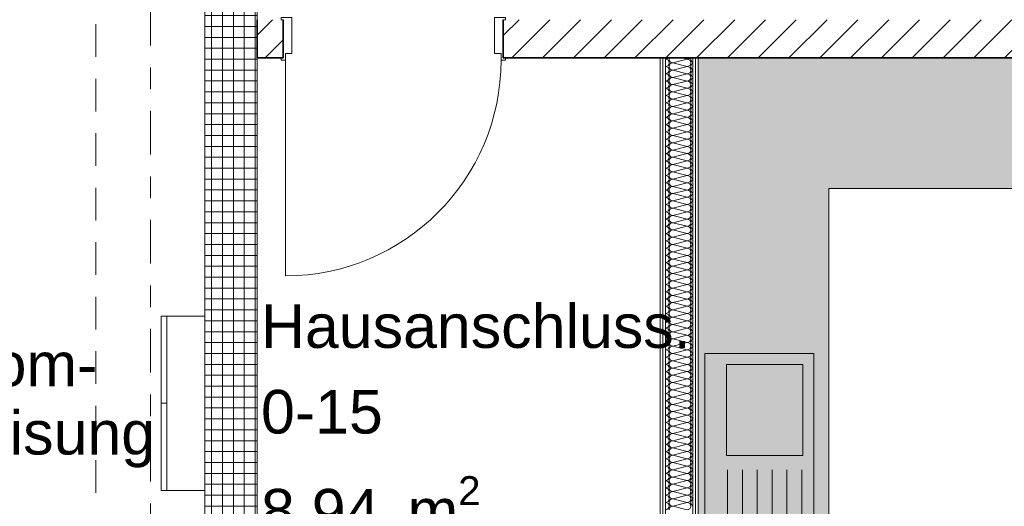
# Model space of a CAD drawing. Header units: metres. Extents: x -167 to 262, y -186 to 508.
# Tile 124 of 207: x 37.15 to 41.67, y 31.28 to 33.51. Entities that reach past the tile are written whole.
import ezdxf
from ezdxf.enums import TextEntityAlignment as Align

# ---------------------------------------------------------------- set-up
doc = ezdxf.new("R2010")
doc.units = ezdxf.units.M
doc.header["$MEASUREMENT"] = 0
doc.linetypes.add('Raster', pattern=[0.4, 0.2, -0.1, 0, -0.1])
doc.linetypes.add('Öffnungslinie Tür Fenster', pattern=[0.23, 0.15, -0.08])
for name, color, linetype in [('10 Wand außen', 7, 'Continuous'), ('10 Wand innen tragend', 7, 'Continuous'), ('20 Decke', 7, 'Continuous'), ('50 Küche', 7, 'Continuous'), ('50 Sanitäreinrichtung', 7, 'Continuous'), ('60 Auffüllung', 7, 'Continuous'), ('80 Raum', 7, 'Continuous'), ('90 Achsraster', 7, 'Continuous'), ('94 Genehmigungsplanung Bemaßung', 7, 'Continuous')]:
    doc.layers.add(name, color=color, linetype=linetype)
doc.styles.add('ERSTELLTER_STIL_1', font='arial.ttf')
doc.styles.add('ERSTELLTER_STIL_2', font='arial.ttf')
doc.dimstyles.new('ERSTELLTER_STIL__1', dxfattribs={"dimtxt": 0.25, "dimasz": 0.19, "dimexe": 0.18, "dimexo": 0.1, "dimgap": 0, "dimtad": 1, "dimtih": 1, "dimtoh": 1, "dimzin": 0, "dimdsep": 46, "dimtxsty": 'ERSTELLTER_STIL_1', "dimblk": 'ARROWHEAD_6', "dimblk1": 'ARROWHEAD_6', "dimblk2": 'ARROWHEAD_6', "dimcen": 0.09, "dimclrd": 7, "dimclre": 7, "dimclrt": 7, "dimazin": 0, "dimtfac": 1, "dimtdec": 4, "dimtmove": 0, "dimatfit": 3, "dimfxl": 1, "dimtolj": 1, "dimtzin": 0, "dimarcsym": 0})
pattern_1 = [(45, (27236.13209, 33357.27905), (-0.07071067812, 0.07071067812), [])]
pattern_2 = [(0, (27236.132094, 33357.27905), (0, 0.075), [0, -0.075])]

# ---------------------------------------------------------------- blocks, each defined once
blk = doc.blocks.new('Hausanschluss._0-15_4_1', base_point=(39.2708, 29.7181))
at = {"layer": '80 Raum', "color": 7, "lineweight": 18, "insert": (38.259, 31.4162), "char_height": 0.2, "attachment_point": 1, "style": 'ERSTELLTER_STIL_1'}
blk.add_mtext('\\A1;{\\pql;\\pt0,0.2;\\fArial|b0|i0|c0|p0;\\W1.000000;8,94\\fArial|b0|i0|c0|p0;\\W1.000000;\\A1{\\H.66x;\\S^  ;}\\fArial|b0|i0|c0|p0;\\W1.000000; m\\fArial|b0|i0|c0|p0;\\W1.000000;\\A1{\\H.66x;\\S2^  ;}}', dxfattribs=at)
at = {"layer": '80 Raum', "color": 7, "lineweight": 18, "style": 'ERSTELLTER_STIL_1'}
for tag, p in [('DUMMY_850', (40.1952, 32.2505)), ('ROOM_NAME', (38.259, 32.2047)), ('DUMMY_851', (38.808, 31.8576)), ('ROOM_NUMBER', (38.259, 31.8119)), ('DUMMY_852', (38.259, 31.4647))]:
    blk.add_attdef(tag, text='', height=0.2, dxfattribs=at).set_placement(p, align=Align.TOP_LEFT)
blk = doc.blocks.new('Zargentür 1-Fl 27_6')
at = {"layer": '10 Wand innen tragend', "color": 7, "linetype": 'Continuous', "lineweight": 18}
for p, q in [((0.495, 0.01), (0.495, 1)), ((-0.495, 0.01), (-0.515, 0.01)), ((-0.515, 0.01), (-0.515, 0)), ((-0.495, -0.02), (-0.495, 0.01)), ((0.495, -0.02), (0.495, 0.01)), ((0.495, 0.01), (0.515, 0.01)), ((0.515, 0.01), (0.515, 0)), ((-0.515, 0), (-0.505, 0)), ((-0.505, 0), (-0.505, -0.175)), ((-0.465, -0.02), (-0.495, -0.02)), ((-0.465, -0.185), (-0.465, -0.02)), ((0.465, -0.185), (0.465, -0.02)), ((0.465, -0.02), (0.495, -0.02)), ((0.515, 0), (0.505, 0)), ((0.505, 0), (0.505, -0.175)), ((-0.505, -0.175), (-0.515, -0.175)), ((-0.515, -0.175), (-0.515, -0.185)), ((0.505, -0.175), (0.515, -0.175)), ((0.515, -0.175), (0.515, -0.185)), ((-0.515, -0.185), (-0.465, -0.185)), ((0.515, -0.185), (0.465, -0.185))]:
    blk.add_line(p, q, dxfattribs=at)
at = {"layer": '10 Wand innen tragend', "color": 7, "linetype": 'Continuous', "lineweight": 13}
for p, q in [((-0.505, 0), (-0.505, -0.175)), ((-0.505, 0), (-0.505, -0.175)), ((0.505, 0), (0.505, -0.175)), ((0.505, 0), (0.505, -0.175))]:
    blk.add_line(p, q, dxfattribs=at)
blk.add_arc((0.495, 0.01), 0.99, 90, 180, dxfattribs=at)
blk = doc.blocks.new('*X137', base_point=(27236.1321, 33357.279))
at = {"layer": '10 Wand außen', "color": 8, "linetype": 'Continuous', "lineweight": 18}
for p, q in [((40.1488, 33.3124), (40.2154, 33.329)), ((40.1909, 33.3352), (40.2154, 33.329)), ((40.1488, 33.3124), (40.2154, 33.2957)), ((40.1488, 33.279), (40.2154, 33.2957)), ((40.1488, 33.279), (40.2154, 33.2624)), ((40.1488, 33.2457), (40.2154, 33.2624)), ((40.1488, 33.2457), (40.2154, 33.229)), ((40.1488, 33.2124), (40.2154, 33.229)), ((40.1488, 33.2124), (40.2154, 33.1957)), ((40.1488, 33.179), (40.2154, 33.1957)), ((40.1488, 33.179), (40.2154, 33.1624)), ((40.1488, 33.1457), (40.2154, 33.1624)), ((40.1488, 33.1457), (40.2154, 33.129)), ((40.1488, 33.1124), (40.2154, 33.129)), ((40.1488, 33.1124), (40.2154, 33.0957)), ((40.1488, 33.079), (40.2154, 33.0957)), ((40.1488, 33.079), (40.2154, 33.0624)), ((40.1488, 33.0457), (40.2154, 33.0624)), ((40.1488, 33.0457), (40.2154, 33.029)), ((40.1488, 33.0124), (40.2154, 33.029)), ((40.1488, 33.0124), (40.2154, 32.9957)), ((40.1488, 32.979), (40.2154, 32.9957)), ((40.1488, 32.979), (40.2154, 32.9624)), ((40.1488, 32.9457), (40.2154, 32.9624)), ((40.1488, 32.9457), (40.2154, 32.929)), ((40.1488, 32.9124), (40.2154, 32.929)), ((40.1488, 32.9124), (40.2154, 32.8957)), ((40.1488, 32.879), (40.2154, 32.8957)), ((40.1488, 32.879), (40.2154, 32.8624)), ((40.1488, 32.8457), (40.2154, 32.8624)), ((40.1488, 32.8457), (40.2154, 32.829)), ((40.1488, 32.8124), (40.2154, 32.829)), ((40.1488, 32.8124), (40.2154, 32.7957)), ((40.1488, 32.779), (40.2154, 32.7957)), ((40.1488, 32.779), (40.2154, 32.7624)), ((40.1488, 32.7457), (40.2154, 32.7624)), ((40.1488, 32.7457), (40.2154, 32.729)), ((40.1488, 32.7124), (40.2154, 32.729)), ((40.1488, 32.7124), (40.2154, 32.6957)), ((40.1488, 32.679), (40.2154, 32.6957)), ((40.1488, 32.679), (40.2154, 32.6624)), ((40.1488, 32.6457), (40.2154, 32.6624)), ((40.1488, 32.6457), (40.2154, 32.629)), ((40.1488, 32.6124), (40.2154, 32.629)), ((40.1488, 32.6124), (40.2154, 32.5957)), ((40.1488, 32.579), (40.2154, 32.5957)), ((40.1488, 32.579), (40.2154, 32.5624)), ((40.1488, 32.5457), (40.2154, 32.5624)), ((40.1488, 32.5457), (40.2154, 32.529)), ((40.1488, 32.5124), (40.2154, 32.529)), ((40.1488, 32.5124), (40.2154, 32.4957)), ((40.1488, 32.479), (40.2154, 32.4957)), ((40.1488, 32.479), (40.2154, 32.4624)), ((40.1488, 32.4457), (40.2154, 32.4624)), ((40.1488, 32.4457), (40.2154, 32.429)), ((40.1488, 32.4124), (40.2154, 32.429)), ((40.1488, 32.4124), (40.2154, 32.3957)), ((40.1488, 32.379), (40.2154, 32.3957)), ((40.1488, 32.379), (40.2154, 32.3624)), ((40.1488, 32.3457), (40.2154, 32.3624)), ((40.1488, 32.3457), (40.2154, 32.329)), ((40.1488, 32.3124), (40.2154, 32.329)), ((40.1488, 32.3124), (40.2154, 32.2957)), ((40.1488, 32.279), (40.2154, 32.2957)), ((40.1488, 32.279), (40.2154, 32.2624)), ((40.1488, 32.2457), (40.2154, 32.2624)), ((40.1488, 32.2457), (40.2154, 32.229)), ((40.1488, 32.2124), (40.2154, 32.229)), ((40.1488, 32.2124), (40.2154, 32.1957)), ((40.1488, 32.179), (40.2154, 32.1957)), ((40.1488, 32.179), (40.2154, 32.1624)), ((40.1488, 32.1457), (40.2154, 32.1624)), ((40.1488, 32.1457), (40.2154, 32.129)), ((40.1488, 32.1124), (40.2154, 32.129)), ((40.1488, 32.1124), (40.2154, 32.0957)), ((40.1488, 32.079), (40.2154, 32.0957)), ((40.1488, 32.079), (40.2154, 32.0624)), ((40.1488, 32.0457), (40.2154, 32.0624)), ((40.1488, 32.0457), (40.2154, 32.029)), ((40.1488, 32.0124), (40.2154, 32.029)), ((40.1488, 32.0124), (40.2154, 31.9957)), ((40.1488, 31.979), (40.2154, 31.9957)), ((40.1488, 31.979), (40.2154, 31.9624)), ((40.1488, 31.9457), (40.2154, 31.9624)), ((40.1488, 31.9457), (40.2154, 31.929)), ((40.1488, 31.9124), (40.2154, 31.929)), ((40.1488, 31.9124), (40.2154, 31.8957)), ((40.1488, 31.879), (40.2154, 31.8957)), ((40.1488, 31.879), (40.2154, 31.8624)), ((40.1488, 31.8457), (40.2154, 31.8624)), ((40.1488, 31.8457), (40.2154, 31.829)), ((40.1488, 31.8124), (40.2154, 31.829)), ((40.1488, 31.8124), (40.2154, 31.7957)), ((40.1488, 31.779), (40.2154, 31.7957)), ((40.1488, 31.779), (40.2154, 31.7624)), ((40.1488, 31.7457), (40.2154, 31.7624)), ((40.1488, 31.7457), (40.2154, 31.729)), ((40.1488, 31.7124), (40.2154, 31.729)), ((40.1488, 31.7124), (40.2154, 31.6957)), ((40.1488, 31.679), (40.2154, 31.6957)), ((40.1488, 31.679), (40.2154, 31.6624)), ((40.1488, 31.6457), (40.2154, 31.6624)), ((40.1488, 31.6457), (40.2154, 31.629)), ((40.1488, 31.6124), (40.2154, 31.629)), ((40.1488, 31.6124), (40.2154, 31.5957)), ((40.1488, 31.579), (40.2154, 31.5957)), ((40.1488, 31.579), (40.2154, 31.5624)), ((40.1488, 31.5457), (40.2154, 31.5624)), ((40.1488, 31.5457), (40.2154, 31.529)), ((40.1488, 31.5124), (40.2154, 31.529)), ((40.1488, 31.5124), (40.2154, 31.4957)), ((40.1488, 31.479), (40.2154, 31.4957)), ((40.1488, 31.479), (40.2154, 31.4624)), ((40.1488, 31.4457), (40.2154, 31.4624)), ((40.1488, 31.4457), (40.2154, 31.429)), ((40.1488, 31.4124), (40.2154, 31.429)), ((40.1488, 31.4124), (40.2154, 31.3957)), ((40.1488, 31.379), (40.2154, 31.3957)), ((40.1488, 31.379), (40.2154, 31.3624)), ((40.1488, 31.3457), (40.2154, 31.3624)), ((40.1488, 31.3457), (40.2154, 31.329)), ((40.1488, 31.3124), (40.2154, 31.329)), ((40.1488, 31.3124), (40.2154, 31.2957)), ((40.1488, 31.279), (40.2154, 31.2957)), ((40.1488, 31.279), (40.2154, 31.2624))]:
    blk.add_line(p, q, dxfattribs=at)
for centre, start, end in [((40.1154, 33.3457), 272.2679, 320.8098), ((40.1154, 33.3124), 0, 87.7321), ((40.1488, 33.329), 158.4014, 180), ((40.1488, 33.329), 180, 270), ((40.2154, 33.3457), 270, 320.8098), ((40.2154, 33.3124), 0, 90), ((40.2488, 33.329), 158.4014, 180), ((40.2488, 33.329), 180, 242.5853), ((40.1154, 33.3124), 272.2679, 0), ((40.1154, 33.279), 0, 87.7321), ((40.1154, 33.279), 272.2679, 0), ((40.1488, 33.2957), 90, 180), ((40.1488, 33.2957), 180, 270), ((40.1488, 33.2624), 90, 180), ((40.2154, 33.3124), 270, 0), ((40.2154, 33.279), 0, 90), ((40.2154, 33.279), 270, 0), ((40.2488, 33.2957), 117.4147, 180), ((40.2488, 33.2957), 180, 242.5853), ((40.2488, 33.2624), 117.4147, 180), ((40.1154, 33.2457), 0, 87.7321), ((40.1154, 33.2457), 272.2679, 0), ((40.1154, 33.2124), 0, 87.7321), ((40.1488, 33.2624), 180, 270), ((40.1488, 33.229), 90, 180), ((40.1488, 33.229), 180, 270), ((40.2154, 33.2457), 0, 90), ((40.2154, 33.2457), 270, 0), ((40.2154, 33.2124), 0, 90), ((40.2488, 33.2624), 180, 242.5853), ((40.2488, 33.229), 117.4147, 180), ((40.2488, 33.229), 180, 242.5853), ((40.1154, 33.2124), 272.2679, 0), ((40.1154, 33.179), 0, 87.7321), ((40.1154, 33.179), 272.2679, 0), ((40.1488, 33.1957), 90, 180), ((40.1488, 33.1957), 180, 270), ((40.1488, 33.1624), 90, 180), ((40.2154, 33.2124), 270, 0), ((40.2154, 33.179), 0, 90), ((40.2154, 33.179), 270, 0), ((40.2488, 33.1957), 117.4147, 180), ((40.2488, 33.1957), 180, 242.5853), ((40.1154, 33.1457), 0, 87.7321), ((40.1154, 33.1457), 272.2679, 0), ((40.1488, 33.1624), 180, 270), ((40.1488, 33.129), 90, 180), ((40.2154, 33.1457), 0, 90), ((40.2154, 33.1457), 270, 0), ((40.2488, 33.1624), 117.4147, 180), ((40.2488, 33.1624), 180, 242.5853), ((40.2488, 33.129), 117.4147, 180), ((40.1154, 33.1124), 0, 87.7321), ((40.1154, 33.1124), 272.2679, 0), ((40.1154, 33.079), 0, 87.7321), ((40.1488, 33.129), 180, 270), ((40.1488, 33.0957), 90, 180), ((40.1488, 33.0957), 180, 270), ((40.2154, 33.1124), 0, 90), ((40.2154, 33.1124), 270, 0), ((40.2154, 33.079), 0, 90), ((40.2488, 33.129), 180, 242.5853), ((40.2488, 33.0957), 117.4147, 180), ((40.2488, 33.0957), 180, 242.5853), ((40.1154, 33.079), 272.2679, 0), ((40.1154, 33.0457), 0, 87.7321), ((40.1154, 33.0457), 272.2679, 0), ((40.1488, 33.0624), 90, 180), ((40.1488, 33.0624), 180, 270), ((40.1488, 33.029), 90, 180), ((40.2154, 33.079), 270, 0), ((40.2154, 33.0457), 0, 90), ((40.2154, 33.0457), 270, 0), ((40.2488, 33.0624), 117.4147, 180), ((40.2488, 33.0624), 180, 242.5853), ((40.2488, 33.029), 117.4147, 180), ((40.1154, 33.0124), 0, 87.7321), ((40.1154, 33.0124), 272.2679, 0), ((40.1488, 33.029), 180, 270), ((40.1488, 32.9957), 90, 180), ((40.2154, 33.0124), 0, 90), ((40.2154, 33.0124), 270, 0), ((40.2488, 33.029), 180, 242.5853), ((40.2488, 32.9957), 117.4147, 180), ((40.1154, 32.979), 0, 87.7321), ((40.1154, 32.979), 272.2679, 0), ((40.1154, 32.9457), 0, 87.7321), ((40.1488, 32.9957), 180, 270), ((40.1488, 32.9624), 90, 180), ((40.1488, 32.9624), 180, 270), ((40.2154, 32.979), 0, 90), ((40.2154, 32.979), 270, 0), ((40.2154, 32.9457), 0, 90), ((40.2488, 32.9957), 180, 242.5853), ((40.2488, 32.9624), 117.4147, 180), ((40.2488, 32.9624), 180, 242.5853), ((40.1154, 32.9457), 272.2679, 0), ((40.1154, 32.9124), 0, 87.7321), ((40.1154, 32.9124), 272.2679, 0), ((40.1488, 32.929), 90, 180), ((40.1488, 32.929), 180, 270), ((40.1488, 32.8957), 90, 180), ((40.2154, 32.9457), 270, 0), ((40.2154, 32.9124), 0, 90), ((40.2154, 32.9124), 270, 0), ((40.2488, 32.929), 117.4147, 180), ((40.2488, 32.929), 180, 242.5853), ((40.2488, 32.8957), 117.4147, 180), ((40.1154, 32.879), 0, 87.7321), ((40.1154, 32.879), 272.2679, 0), ((40.1154, 32.8457), 0, 87.7321), ((40.1488, 32.8957), 180, 270), ((40.1488, 32.8624), 90, 180), ((40.1488, 32.8624), 180, 270), ((40.2154, 32.879), 0, 90), ((40.2154, 32.879), 270, 0), ((40.2154, 32.8457), 0, 90), ((40.2488, 32.8957), 180, 242.5853), ((40.2488, 32.8624), 117.4147, 180), ((40.2488, 32.8624), 180, 242.5853), ((40.1154, 32.8457), 272.2679, 0), ((40.1154, 32.8124), 0, 87.7321), ((40.1488, 32.829), 90, 180), ((40.1488, 32.829), 180, 270), ((40.2154, 32.8457), 270, 0), ((40.2154, 32.8124), 0, 90), ((40.2488, 32.829), 117.4147, 180), ((40.2488, 32.829), 180, 242.5853), ((40.1154, 32.8124), 272.2679, 0), ((40.1154, 32.779), 0, 87.7321), ((40.1154, 32.779), 272.2679, 0), ((40.1488, 32.7957), 90, 180), ((40.1488, 32.7957), 180, 270), ((40.1488, 32.7624), 90, 180), ((40.2154, 32.8124), 270, 0), ((40.2154, 32.779), 0, 90), ((40.2154, 32.779), 270, 0), ((40.2488, 32.7957), 117.4147, 180), ((40.2488, 32.7957), 180, 242.5853), ((40.2488, 32.7624), 117.4147, 180), ((40.1154, 32.7457), 0, 87.7321), ((40.1154, 32.7457), 272.2679, 0), ((40.1154, 32.7124), 0, 87.7321), ((40.1488, 32.7624), 180, 270), ((40.1488, 32.729), 90, 180), ((40.1488, 32.729), 180, 270), ((40.2154, 32.7457), 0, 90), ((40.2154, 32.7457), 270, 0), ((40.2154, 32.7124), 0, 90), ((40.2488, 32.7624), 180, 242.5853), ((40.2488, 32.729), 117.4147, 180), ((40.2488, 32.729), 180, 242.5853), ((40.1154, 32.7124), 272.2679, 0), ((40.1154, 32.679), 0, 87.7321), ((40.1488, 32.6957), 90, 180), ((40.1488, 32.6957), 180, 270), ((40.2154, 32.7124), 270, 0), ((40.2154, 32.679), 0, 90), ((40.2488, 32.6957), 117.4147, 180), ((40.2488, 32.6957), 180, 242.5853), ((40.1154, 32.679), 272.2679, 0), ((40.1154, 32.6457), 0, 87.7321), ((40.1154, 32.6457), 272.2679, 0), ((40.1488, 32.6624), 90, 180), ((40.1488, 32.6624), 180, 270), ((40.1488, 32.629), 90, 180), ((40.2154, 32.679), 270, 0), ((40.2154, 32.6457), 0, 90), ((40.2154, 32.6457), 270, 0), ((40.2488, 32.6624), 117.4147, 180), ((40.2488, 32.6624), 180, 242.5853), ((40.2488, 32.629), 117.4147, 180), ((40.1154, 32.6124), 0, 87.7321), ((40.1154, 32.6124), 272.2679, 0), ((40.1154, 32.579), 0, 87.7321), ((40.1488, 32.629), 180, 270), ((40.1488, 32.5957), 90, 180), ((40.1488, 32.5957), 180, 270), ((40.2154, 32.6124), 0, 90), ((40.2154, 32.6124), 270, 0), ((40.2154, 32.579), 0, 90), ((40.2488, 32.629), 180, 242.5853), ((40.2488, 32.5957), 117.4147, 180), ((40.2488, 32.5957), 180, 242.5853), ((40.1154, 32.579), 272.2679, 0), ((40.1154, 32.5457), 0, 87.7321), ((40.1154, 32.5457), 272.2679, 0), ((40.1488, 32.5624), 90, 180), ((40.1488, 32.5624), 180, 270), ((40.1488, 32.529), 90, 180), ((40.2154, 32.579), 270, 0), ((40.2154, 32.5457), 0, 90), ((40.2154, 32.5457), 270, 0), ((40.2488, 32.5624), 117.4147, 180), ((40.2488, 32.5624), 180, 242.5853), ((40.1154, 32.5124), 0, 87.7321), ((40.1154, 32.5124), 272.2679, 0), ((40.1488, 32.529), 180, 270), ((40.1488, 32.4957), 90, 180), ((40.2154, 32.5124), 0, 90), ((40.2154, 32.5124), 270, 0), ((40.2488, 32.529), 117.4147, 180), ((40.2488, 32.529), 180, 242.5853), ((40.2488, 32.4957), 117.4147, 180), ((40.1154, 32.479), 0, 87.7321), ((40.1154, 32.479), 272.2679, 0), ((40.1154, 32.4457), 0, 87.7321), ((40.1488, 32.4957), 180, 270), ((40.1488, 32.4624), 90, 180), ((40.1488, 32.4624), 180, 270), ((40.2154, 32.479), 0, 90), ((40.2154, 32.479), 270, 0), ((40.2154, 32.4457), 0, 90), ((40.2488, 32.4957), 180, 242.5853), ((40.2488, 32.4624), 117.4147, 180), ((40.2488, 32.4624), 180, 242.5853), ((40.1154, 32.4457), 272.2679, 0), ((40.1154, 32.4124), 0, 87.7321), ((40.1154, 32.4124), 272.2679, 0), ((40.1488, 32.429), 90, 180), ((40.1488, 32.429), 180, 270), ((40.1488, 32.3957), 90, 180), ((40.2154, 32.4457), 270, 0), ((40.2154, 32.4124), 0, 90), ((40.2154, 32.4124), 270, 0), ((40.2488, 32.429), 117.4147, 180), ((40.2488, 32.429), 180, 242.5853), ((40.2488, 32.3957), 117.4147, 180), ((40.1154, 32.379), 0, 87.7321), ((40.1154, 32.379), 272.2679, 0), ((40.1488, 32.3957), 180, 270), ((40.1488, 32.3624), 90, 180), ((40.2154, 32.379), 0, 90), ((40.2154, 32.379), 270, 0), ((40.2488, 32.3957), 180, 242.5853), ((40.2488, 32.3624), 117.4147, 180), ((40.1154, 32.3457), 0, 87.7321), ((40.1154, 32.3457), 272.2679, 0), ((40.1154, 32.3124), 0, 87.7321), ((40.1488, 32.3624), 180, 270), ((40.1488, 32.329), 90, 180), ((40.1488, 32.329), 180, 270), ((40.2154, 32.3457), 0, 90), ((40.2154, 32.3457), 270, 0), ((40.2154, 32.3124), 0, 90), ((40.2488, 32.3624), 180, 242.5853), ((40.2488, 32.329), 117.4147, 180), ((40.2488, 32.329), 180, 242.5853), ((40.1154, 32.3124), 272.2679, 0), ((40.1154, 32.279), 0, 87.7321), ((40.1154, 32.279), 272.2679, 0), ((40.1488, 32.2957), 90, 180), ((40.1488, 32.2957), 180, 270), ((40.1488, 32.2624), 90, 180), ((40.2154, 32.3124), 270, 0), ((40.2154, 32.279), 0, 90), ((40.2154, 32.279), 270, 0), ((40.2488, 32.2957), 117.4147, 180), ((40.2488, 32.2957), 180, 242.5853), ((40.2488, 32.2624), 117.4147, 180), ((40.1154, 32.2457), 0, 87.7321), ((40.1154, 32.2457), 272.2679, 0), ((40.1154, 32.2124), 0, 87.7321), ((40.1488, 32.2624), 180, 270), ((40.1488, 32.229), 90, 180), ((40.1488, 32.229), 180, 270), ((40.2154, 32.2457), 0, 90), ((40.2154, 32.2457), 270, 0), ((40.2154, 32.2124), 0, 90), ((40.2488, 32.2624), 180, 242.5853), ((40.2488, 32.229), 117.4147, 180), ((40.2488, 32.229), 180, 242.5853), ((40.1154, 32.2124), 272.2679, 0), ((40.1154, 32.179), 0, 87.7321), ((40.1488, 32.1957), 90, 180), ((40.1488, 32.1957), 180, 270), ((40.2154, 32.2124), 270, 0), ((40.2154, 32.179), 0, 90), ((40.2488, 32.1957), 117.4147, 180), ((40.2488, 32.1957), 180, 242.5853), ((40.1154, 32.179), 272.2679, 0), ((40.1154, 32.1457), 0, 87.7321), ((40.1154, 32.1457), 272.2679, 0), ((40.1488, 32.1624), 90, 180), ((40.1488, 32.1624), 180, 270), ((40.1488, 32.129), 90, 180), ((40.2154, 32.179), 270, 0), ((40.2154, 32.1457), 0, 90), ((40.2154, 32.1457), 270, 0), ((40.2488, 32.1624), 117.4147, 180), ((40.2488, 32.1624), 180, 242.5853), ((40.2488, 32.129), 117.4147, 180), ((40.1154, 32.1124), 0, 87.7321), ((40.1154, 32.1124), 272.2679, 0), ((40.1154, 32.079), 0, 87.7321), ((40.1488, 32.129), 180, 270), ((40.1488, 32.0957), 90, 180), ((40.1488, 32.0957), 180, 270), ((40.2154, 32.1124), 0, 90), ((40.2154, 32.1124), 270, 0), ((40.2154, 32.079), 0, 90), ((40.2488, 32.129), 180, 242.5853), ((40.2488, 32.0957), 117.4147, 180), ((40.2488, 32.0957), 180, 242.5853), ((40.1154, 32.079), 272.2679, 0), ((40.1154, 32.0457), 0, 87.7321), ((40.1488, 32.0624), 90, 180), ((40.1488, 32.0624), 180, 270), ((40.2154, 32.079), 270, 0), ((40.2154, 32.0457), 0, 90), ((40.2488, 32.0624), 117.4147, 180), ((40.2488, 32.0624), 180, 242.5853), ((40.1154, 32.0457), 272.2679, 0), ((40.1154, 32.0124), 0, 87.7321), ((40.1154, 32.0124), 272.2679, 0), ((40.1488, 32.029), 90, 180), ((40.1488, 32.029), 180, 270), ((40.1488, 31.9957), 90, 180), ((40.2154, 32.0457), 270, 0), ((40.2154, 32.0124), 0, 90), ((40.2154, 32.0124), 270, 0), ((40.2488, 32.029), 117.4147, 180), ((40.2488, 32.029), 180, 242.5853), ((40.2488, 31.9957), 117.4147, 180), ((40.1154, 31.979), 0, 87.7321), ((40.1154, 31.979), 272.2679, 0), ((40.1154, 31.9457), 0, 87.7321), ((40.1488, 31.9957), 180, 270), ((40.1488, 31.9624), 90, 180), ((40.1488, 31.9624), 180, 270), ((40.2154, 31.979), 0, 90), ((40.2154, 31.979), 270, 0), ((40.2154, 31.9457), 0, 90), ((40.2488, 31.9957), 180, 242.5853), ((40.2488, 31.9624), 117.4147, 180), ((40.2488, 31.9624), 180, 242.5853), ((40.1154, 31.9457), 272.2679, 0), ((40.1154, 31.9124), 0, 87.7321), ((40.1154, 31.9124), 272.2679, 0), ((40.1488, 31.929), 90, 180), ((40.1488, 31.929), 180, 270), ((40.1488, 31.8957), 90, 180), ((40.2154, 31.9457), 270, 0), ((40.2154, 31.9124), 0, 90), ((40.2154, 31.9124), 270, 0), ((40.2488, 31.929), 117.4147, 180), ((40.2488, 31.929), 180, 242.5853), ((40.1154, 31.879), 0, 87.7321), ((40.1154, 31.879), 272.2679, 0), ((40.1488, 31.8957), 180, 270), ((40.1488, 31.8624), 90, 180), ((40.2154, 31.879), 0, 90), ((40.2154, 31.879), 270, 0), ((40.2488, 31.8957), 117.4147, 180), ((40.2488, 31.8957), 180, 242.5853), ((40.2488, 31.8624), 117.4147, 180), ((40.1154, 31.8457), 0, 87.7321), ((40.1154, 31.8457), 272.2679, 0), ((40.1154, 31.8124), 0, 87.7321), ((40.1488, 31.8624), 180, 270), ((40.1488, 31.829), 90, 180), ((40.1488, 31.829), 180, 270), ((40.2154, 31.8457), 0, 90), ((40.2154, 31.8457), 270, 0), ((40.2154, 31.8124), 0, 90), ((40.2488, 31.8624), 180, 242.5853), ((40.2488, 31.829), 117.4147, 180), ((40.2488, 31.829), 180, 242.5853), ((40.1154, 31.8124), 272.2679, 0), ((40.1154, 31.779), 0, 87.7321), ((40.1154, 31.779), 272.2679, 0), ((40.1488, 31.7957), 90, 180), ((40.1488, 31.7957), 180, 270), ((40.1488, 31.7624), 90, 180), ((40.2154, 31.8124), 270, 0), ((40.2154, 31.779), 0, 90), ((40.2154, 31.779), 270, 0), ((40.2488, 31.7957), 117.4147, 180), ((40.2488, 31.7957), 180, 242.5853), ((40.2488, 31.7624), 117.4147, 180), ((40.1154, 31.7457), 0, 87.7321), ((40.1154, 31.7457), 272.2679, 0), ((40.1488, 31.7624), 180, 270), ((40.1488, 31.729), 90, 180), ((40.2154, 31.7457), 0, 90), ((40.2154, 31.7457), 270, 0), ((40.2488, 31.7624), 180, 242.5853), ((40.2488, 31.729), 117.4147, 180), ((40.1154, 31.7124), 0, 87.7321), ((40.1154, 31.7124), 272.2679, 0), ((40.1154, 31.679), 0, 87.7321), ((40.1488, 31.729), 180, 270), ((40.1488, 31.6957), 90, 180), ((40.1488, 31.6957), 180, 270), ((40.2154, 31.7124), 0, 90), ((40.2154, 31.7124), 270, 0), ((40.2154, 31.679), 0, 90), ((40.2488, 31.729), 180, 242.5853), ((40.2488, 31.6957), 117.4147, 180), ((40.2488, 31.6957), 180, 242.5853), ((40.1154, 31.679), 272.2679, 0), ((40.1154, 31.6457), 0, 87.7321), ((40.1154, 31.6457), 272.2679, 0), ((40.1488, 31.6624), 90, 180), ((40.1488, 31.6624), 180, 270), ((40.1488, 31.629), 90, 180), ((40.2154, 31.679), 270, 0), ((40.2154, 31.6457), 0, 90), ((40.2154, 31.6457), 270, 0), ((40.2488, 31.6624), 117.4147, 180), ((40.2488, 31.6624), 180, 242.5853), ((40.2488, 31.629), 117.4147, 180), ((40.1154, 31.6124), 0, 87.7321), ((40.1154, 31.6124), 272.2679, 0), ((40.1488, 31.629), 180, 270), ((40.1488, 31.5957), 90, 180), ((40.2154, 31.6124), 0, 90), ((40.2154, 31.6124), 270, 0), ((40.2488, 31.629), 180, 242.5853), ((40.2488, 31.5957), 117.4147, 180), ((40.1154, 31.579), 0, 87.7321), ((40.1154, 31.579), 272.2679, 0), ((40.1154, 31.5457), 0, 87.7321), ((40.1488, 31.5957), 180, 270), ((40.1488, 31.5624), 90, 180), ((40.1488, 31.5624), 180, 270), ((40.2154, 31.579), 0, 90), ((40.2154, 31.579), 270, 0), ((40.2154, 31.5457), 0, 90), ((40.2488, 31.5957), 180, 242.5853), ((40.2488, 31.5624), 117.4147, 180), ((40.2488, 31.5624), 180, 242.5853), ((40.1154, 31.5457), 272.2679, 0), ((40.1154, 31.5124), 0, 87.7321), ((40.1154, 31.5124), 272.2679, 0), ((40.1488, 31.529), 90, 180), ((40.1488, 31.529), 180, 270), ((40.1488, 31.4957), 90, 180), ((40.2154, 31.5457), 270, 0), ((40.2154, 31.5124), 0, 90), ((40.2154, 31.5124), 270, 0), ((40.2488, 31.529), 117.4147, 180), ((40.2488, 31.529), 180, 242.5853), ((40.2488, 31.4957), 117.4147, 180), ((40.1154, 31.479), 0, 87.7321), ((40.1154, 31.479), 272.2679, 0), ((40.1154, 31.4457), 0, 87.7321), ((40.1488, 31.4957), 180, 270), ((40.1488, 31.4624), 90, 180), ((40.1488, 31.4624), 180, 270), ((40.2154, 31.479), 0, 90), ((40.2154, 31.479), 270, 0), ((40.2154, 31.4457), 0, 90), ((40.2488, 31.4957), 180, 242.5853), ((40.2488, 31.4624), 117.4147, 180), ((40.2488, 31.4624), 180, 242.5853), ((40.1154, 31.4457), 272.2679, 0), ((40.1154, 31.4124), 0, 87.7321), ((40.1488, 31.429), 90, 180), ((40.1488, 31.429), 180, 270), ((40.2154, 31.4457), 270, 0), ((40.2154, 31.4124), 0, 90), ((40.2488, 31.429), 117.4147, 180), ((40.2488, 31.429), 180, 242.5853), ((40.1154, 31.4124), 272.2679, 0), ((40.1154, 31.379), 0, 87.7321), ((40.1154, 31.379), 272.2679, 0), ((40.1488, 31.3957), 90, 180), ((40.1488, 31.3957), 180, 270), ((40.1488, 31.3624), 90, 180), ((40.2154, 31.4124), 270, 0), ((40.2154, 31.379), 0, 90), ((40.2154, 31.379), 270, 0), ((40.2488, 31.3957), 117.4147, 180), ((40.2488, 31.3957), 180, 242.5853), ((40.2488, 31.3624), 117.4147, 180), ((40.1154, 31.3457), 0, 87.7321), ((40.1154, 31.3457), 272.2679, 0), ((40.1154, 31.3124), 0, 87.7321), ((40.1488, 31.3624), 180, 270), ((40.1488, 31.329), 90, 180), ((40.1488, 31.329), 180, 270), ((40.2154, 31.3457), 0, 90), ((40.2154, 31.3457), 270, 0), ((40.2154, 31.3124), 0, 90), ((40.2488, 31.3624), 180, 242.5853), ((40.2488, 31.329), 117.4147, 180), ((40.2488, 31.329), 180, 242.5853), ((40.1154, 31.3124), 272.2679, 0), ((40.1154, 31.279), 0, 87.7321), ((40.1488, 31.2957), 90, 180), ((40.1488, 31.2957), 180, 270), ((40.2154, 31.3124), 270, 0), ((40.2154, 31.279), 0, 90), ((40.2488, 31.2957), 117.4147, 180), ((40.2488, 31.2957), 180, 242.5853), ((40.1154, 31.279), 272.2679, 0), ((40.1488, 31.2624), 90, 180), ((40.2154, 31.279), 270, 0)]:
    blk.add_arc(centre, 0.0167, start, end, dxfattribs=at)
blk = doc.blocks.new('Standard-Rastermarker_137')
at = {"layer": '90 Achsraster', "color": 14, "linetype": 'Raster', "lineweight": 18, "true_color": 0xa80000}
blk.add_line((1, 0), (24.7309, 0), dxfattribs=at)
at = {"layer": '90 Achsraster', "color": 14, "lineweight": 18, "true_color": 0xa80000, "style": 'ERSTELLTER_STIL_2'}
for tag, p in [('AC_MarkerText_1_0', (-0.5686, -0.0686)), ('AC_MarkerText_1_1', (25.8623, -0.0686))]:
    blk.add_attdef(tag, text='', height=0.3, rotation=90, dxfattribs=at).set_placement(p, align=Align.TOP_CENTER)
blk = doc.blocks.new('Konzeptküche 27')
at = {"layer": '50 Küche', "linetype": 'Continuous', "lineweight": 0, "true_color": 0xffffff}
for points in [[(0.6114, 0), (5.4469, 0), (5.4469, 3.7634), (4.8469, 3.7634), (4.8469, 0.6), (0.6114, 0.6)], [(4.8469, 3.7634), (4.8469, 3.1479), (5.4469, 3.1479), (5.4469, 3.7634)], [(4.8469, 3.1504), (4.8469, 2.5349), (5.4469, 2.5349), (5.4469, 3.1504)], [(4.8469, 2.5343), (4.8469, 1.9188), (5.4469, 1.9188), (5.4469, 2.5343)], [(2.0673, 0.6), (1.4673, 0.6), (1.4673, 0), (2.0673, 0)], [(2.0673, 0.55), (1.4673, 0.55), (1.4673, 0.05), (2.0673, 0.05)], [(4.0908, 0.53), (3.1248, 0.53), (3.1248, 0.03), (4.0908, 0.03)]]:
    blk.add_hatch(color=7, dxfattribs=at).paths.add_polyline_path(points)
at = {"layer": '50 Küche', "color": 7, "linetype": 'Continuous', "lineweight": 13}
for p, q in [((5.0762, 3.5264), (5.2176, 3.385)), ((5.0762, 3.385), (5.2176, 3.5264)), ((5.1469, 3.5557), (5.1469, 3.3557)), ((5.0469, 3.4557), (5.2469, 3.4557)), ((5.1469, 2.9426), (5.1469, 2.7426)), ((5.0762, 2.9133), (5.2176, 2.7719)), ((5.0762, 2.7719), (5.2176, 2.9133)), ((5.0469, 2.8426), (5.2469, 2.8426)), ((5.1469, 2.3266), (5.1469, 2.1266)), ((5.0762, 2.2973), (5.2176, 2.1559)), ((5.0762, 2.1559), (5.2176, 2.2973)), ((5.0469, 2.2266), (5.2469, 2.2266)), ((2.0673, 0.48), (1.4673, 0.48)), ((3.5578, 0.475), (3.1748, 0.475)), ((4.0408, 0.48), (3.6228, 0.48)), ((3.6228, 0.48), (3.6228, 0.13)), ((4.0408, 0.13), (4.0408, 0.48)), ((3.5578, 0.407), (3.1748, 0.407)), ((3.5578, 0.339), (3.1748, 0.339)), ((3.5578, 0.271), (3.1748, 0.271)), ((3.5578, 0.203), (3.1748, 0.203)), ((3.5578, 0.135), (3.1748, 0.135)), ((3.6228, 0.13), (4.0408, 0.13))]:
    blk.add_line(p, q, dxfattribs=at)
at = {"layer": '50 Küche', "color": 7, "linetype": 'Continuous', "lineweight": 13, "flags": 128}
for points in [[(0.6114, 0), (5.4469, 0), (5.4469, 3.7634), (4.8469, 3.7634), (4.8469, 0.6), (0.6114, 0.6)], [(4.8469, 3.7634), (4.8469, 3.1479), (5.4469, 3.1479), (5.4469, 3.7634)], [(4.8469, 3.1504), (4.8469, 2.5349), (5.4469, 2.5349), (5.4469, 3.1504)], [(4.8469, 2.5343), (4.8469, 1.9188), (5.4469, 1.9188), (5.4469, 2.5343)], [(2.0673, 0.6), (1.4673, 0.6), (1.4673, 0), (2.0673, 0)], [(2.0673, 0.55), (1.4673, 0.55), (1.4673, 0.05), (2.0673, 0.05)], [(4.0908, 0.53), (3.1248, 0.53), (3.1248, 0.03), (4.0908, 0.03)]]:
    blk.add_lwpolyline(points, close=True, dxfattribs=at)
at = {"layer": '50 Küche', "color": 7, "linetype": 'Continuous', "lineweight": 13}
for centre, radius in [((1.8981, 0.4), 0.105), ((1.5963, 0.415), 0.0725), ((1.6173, 0.182), 0.09), ((1.7673, 0.24), 0.05), ((1.9323, 0.1625), 0.0725)]:
    blk.add_circle(centre, radius, dxfattribs=at)
blk = doc.blocks.new('Büroschrank 27_3')
at = {"layer": '50 Sanitäreinrichtung', "color": 7, "linetype": 'Continuous', "lineweight": 13}
for p, q in [((0, 0.025), (0.8, 0.025)), ((0, 0), (0, 0.025)), ((0.4, 0), (0.4, 0.025))]:
    blk.add_line(p, q, dxfattribs=at)
at = {"layer": '50 Sanitäreinrichtung', "color": 7, "linetype": 'Continuous', "lineweight": 13, "flags": 128}
blk.add_lwpolyline([(0, 0), (0.8, 0), (0.8, 0.2), (0, 0.2)], close=True, dxfattribs=at)
blk = doc.blocks.new('*D503', base_point=(27236.1321, 33357.279))
at = {"layer": '94 Genehmigungsplanung Bemaßung', "color": 7, "linetype": 'Continuous', "lineweight": 13}
for p, q in [((17.6611, 26.1165), (17.6611, 26.4915)), ((38.0011, 26.1165), (38.0011, 26.4915)), ((17.7611, 26.404), (17.5611, 26.204)), ((38.1011, 26.404), (37.9011, 26.204)), ((17.6611, 26.304), (38.0011, 26.304))]:
    blk.add_line(p, q, dxfattribs=at)
at = {"layer": '94 Genehmigungsplanung Bemaßung', "color": 7, "lineweight": 13, "char_height": 0.25, "attachment_point": 7, "style": 'ERSTELLTER_STIL_1'}
for s, insert in [('\\A1;{\\pql;\\fArial|b0|i0|c0|p0;\\W1.000000;20,34}', (27.2114, 26.354)), ('\\A1;{\\pql;\\fArial|b0|i0|c0|p0;\\W1.000000;24}', (37.5197, 26.354))]:
    blk.add_mtext(s, dxfattribs=dict(at, insert=insert))
blk = doc.blocks.new('ARROWHEAD_6')
at = {"color": 0, "linetype": 'Continuous', "lineweight": 0}
for p, q in [((-0.5, -0.5), (0.5, 0.5)), ((0, 0), (-1, 0))]:
    blk.add_line(p, q, dxfattribs=at)
blk = doc.blocks.new('*D504', base_point=(27236.1321, 33357.279))
at = {"layer": '94 Genehmigungsplanung Bemaßung', "color": 7, "linetype": 'Continuous', "lineweight": 13}
for p, q in [((38.0011, 26.1165), (38.0011, 26.4915)), ((38.2411, 26.1165), (38.2411, 26.4915)), ((38.1011, 26.404), (37.9011, 26.204)), ((38.3411, 26.404), (38.1411, 26.204)), ((38.0011, 26.304), (38.2411, 26.304))]:
    blk.add_line(p, q, dxfattribs=at)
blk = doc.blocks.new('*D505', base_point=(27236.1321, 33357.279))
at = {"layer": '94 Genehmigungsplanung Bemaßung', "color": 7, "linetype": 'Continuous', "lineweight": 13}
for p, q in [((38.2411, 26.1165), (38.2411, 26.4915)), ((40.0911, 26.1165), (40.0911, 26.4915)), ((38.3411, 26.404), (38.1411, 26.204)), ((40.1911, 26.404), (39.9911, 26.204)), ((38.2411, 26.304), (40.0911, 26.304))]:
    blk.add_line(p, q, dxfattribs=at)
at = {"layer": '94 Genehmigungsplanung Bemaßung', "color": 7, "lineweight": 13, "char_height": 0.25, "attachment_point": 7, "style": 'ERSTELLTER_STIL_1'}
for s, insert in [('\\A1;{\\pql;\\fArial|b0|i0|c0|p0;\\W1.000000;17\\fArial|b0|i0|c0|p0;\\W1.000000;\\A1{\\H.66x;\\S5^  ;}}', (39.4839, 26.3399)), ('\\A1;{\\pql;\\fArial|b0|i0|c0|p0;\\W1.000000;1,85}', (38.5788, 26.354))]:
    blk.add_mtext(s, dxfattribs=dict(at, insert=insert))

msp = doc.modelspace()

# ---------------------------------------------------------------- hatches: boundary and pattern name
at = {"layer": '10 Wand außen', "linetype": 'Continuous', "lineweight": 13, "true_color": 0x000100}
h = msp.add_hatch(dxfattribs=at)
h.set_pattern_fill('Gipskarton_0001', color=98, style=0, pattern_type=2)
h.set_pattern_definition(pattern_2)
h.paths.add_polyline_path([(40.0911, 33.3352), (40.0911, 28.4997), (40.1036, 28.4997), (40.1036, 33.3352)])
h = msp.add_hatch(dxfattribs=at)
h.set_pattern_fill('Gipskarton_0001', color=98, style=0, pattern_type=2)
h.set_pattern_definition(pattern_2)
h.paths.add_polyline_path([(40.1036, 33.3352), (40.1036, 28.4997), (40.1161, 28.4997), (40.1161, 33.3352)])
h = msp.add_hatch(dxfattribs=at)
h.set_pattern_fill('Gipskarton_0001', color=98, style=0, pattern_type=2)
h.set_pattern_definition(pattern_2)
h.paths.add_polyline_path([(40.2536, 28.4997), (40.2536, 33.3352), (40.2411, 33.3352), (40.2411, 28.4997)])
h = msp.add_hatch(dxfattribs=at)
h.set_pattern_fill('Gipskarton_0001', color=98, style=0, pattern_type=2)
h.set_pattern_definition(pattern_2)
h.paths.add_polyline_path([(40.2661, 28.4997), (40.2661, 33.3352), (40.2536, 33.3352), (40.2536, 28.4997)])
at = {"layer": '10 Wand innen tragend', "linetype": 'Continuous', "lineweight": 18}
h = msp.add_hatch(dxfattribs=at)
h.set_pattern_fill('Beton__Fertigteil_Stütze_B9', color=8, style=0, pattern_type=2)
h.set_pattern_definition([(0, (27236.132094, 33357.27905), (0, 0.05), []), (90, (27236.132094, 33357.27905), (-0.05, 0), [])])
h.paths.add_polyline_path([(38.2411, 34.8852), (38.0011, 34.8852), (38.0011, 29.9716), (38.2411, 29.9716)])
at = {"layer": '10 Wand innen tragend', "linetype": 'Continuous', "lineweight": 13, "true_color": 0x000100}
h = msp.add_hatch(dxfattribs=at)
h.set_pattern_fill('MW_Hochlochziegel_0001', color=98, style=0, pattern_type=2)
h.set_pattern_definition(pattern_1)
h.paths.add_polyline_path([(38.2411, 33.5102), (38.2411, 33.3352), (38.3611, 33.3352), (38.3611, 33.5102)])
h = msp.add_hatch(dxfattribs=at)
h.set_pattern_fill('MW_Hochlochziegel_0001', color=98, style=0, pattern_type=2)
h.set_pattern_definition(pattern_1)
h.paths.add_polyline_path([(39.3711, 33.5102), (39.3711, 33.3352), (44.183, 33.3352), (44.183, 33.5102)])
at = {"layer": '60 Auffüllung', "linetype": 'Continuous', "lineweight": 18, "true_color": 0xefefef}
h = msp.add_hatch(dxfattribs=at)
h.set_pattern_fill('Erde_1_0001', style=0, pattern_type=2)
h.set_pattern_definition([(0, (27236.1321, 33357.27905), (0, 0.779422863), [0.04875, -0.40125]), (0, (27236.3571, 33357.66876), (0, 0.779422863), [0.04875, -0.40125]), (60, (27236.1321, 33357.27905), (-0.675, 0.389711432), [0.04875, -0.40125]), (60, (27236.5821, 33357.27905), (-0.675, 0.389711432), [0.04875, -0.40125]), (120, (27236.18084, 33357.27905), (0.675, 0.389711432), [0.04875, -0.40125]), (120, (27236.63084, 33357.27905), (0.675, 0.389711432), [0.04875, -0.40125]), (0, (27236.1321, 33357.35405), (0, 0.15), [0, -0.15, 0, -0.225]), (45, (27236.2071, 33357.35405), (-0.1060660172, 0.1060660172), [0, -0.1125, 0, -0.1875])])
h.paths.add_polyline_path([(2.3366, 24.8593), (2.3419, 13.496, 0.033836), (8.8613, 14.0911, 0.026308), (13.8582, 15.1616, -0.024635), (17.3411, 16.2775), (17.3411, 24.6258), (15.3411, 24.6258), (15.3411, 30.4887), (17.3411, 30.4887), (17.3411, 43.9997), (58.1625, 43.9997), (58.1625, 45.7494), (101.6632, 45.7486), (101.6702, 49.0078), (2.342, 49.0078)])
h.paths.add_polyline_path([(9.5982, 27.1903), (4.651, 27.1903), (4.651, 42.9257), (4.651, 43.8257), (9.5982, 43.8257), (9.5982, 42.9257)], flags=0)
h.paths.add_polyline_path([(14.4618, 25.704, -0.414214), (13.8618, 26.304, -0.414214), (14.4618, 26.904, -0.414214), (15.0618, 26.304, -0.414214)], flags=0)

# ---------------------------------------------------------------- linework, layer by layer
at = {"layer": '10 Wand außen', "color": 7, "linetype": 'Continuous', "lineweight": 13}
for p, q in [((40.1036, 33.3352), (40.1036, 28.4997)), ((40.1161, 33.3352), (40.1161, 28.4997)), ((40.2411, 28.4997), (40.2411, 33.3352)), ((40.2536, 28.4997), (40.2536, 33.3352))]:
    msp.add_line(p, q, dxfattribs=at)
at = {"layer": '10 Wand außen', "color": 7, "linetype": 'Continuous', "lineweight": 13, "flags": 128}
for points in [[(40.0911, 33.3352), (40.0911, 28.4997)], [(40.2661, 33.3352), (40.0911, 33.3352)], [(40.2661, 28.4997), (40.2661, 33.3352)]]:
    msp.add_lwpolyline(points, dxfattribs=at)
at = {"layer": '10 Wand innen tragend', "color": 7, "linetype": 'Continuous', "lineweight": 35}
for p, q in [((38.3611, 33.3352), (38.3611, 33.5102)), ((39.3711, 33.3352), (39.3711, 33.5102))]:
    msp.add_line(p, q, dxfattribs=at)
at = {"layer": '10 Wand innen tragend', "color": 7, "linetype": 'Continuous', "lineweight": 13, "flags": 128}
for points in [[(38.0011, 34.8852), (38.0011, 29.9716)], [(38.2411, 29.9716), (38.2411, 34.8852)]]:
    msp.add_lwpolyline(points, dxfattribs=at)
at = {"layer": '10 Wand innen tragend', "color": 7, "linetype": 'Continuous', "lineweight": 35, "flags": 128}
for points in [[(38.2411, 33.5102), (38.2411, 33.3352)], [(38.2411, 33.3352), (38.3611, 33.3352)], [(39.3711, 33.3352), (44.183, 33.3352)]]:
    msp.add_lwpolyline(points, dxfattribs=at)
at = {"layer": '20 Decke', "color": 7, "linetype": 'Continuous', "lineweight": 13, "flags": 128}
for points in [[(33.3511, 28.2576), (37.1511, 28.2576), (37.1511, 28.4997), (37.5011, 28.4997), (37.5011, 28.8397), (38.0011, 28.8397), (38.0011, 43.3397), (37.5011, 43.3397), (37.5011, 43.6797), (33.0011, 43.6797)], [(52.5025, 43.6797), (48.0011, 43.6797), (48.0011, 43.3397), (47.5011, 43.3397), (47.5011, 43.6797), (43.0011, 43.6797), (43.0011, 43.3397), (42.5011, 43.3397), (42.5011, 43.6797), (38.0011, 43.6797), (38.0011, 43.3397), (38.0011, 28.8397), (38.0011, 28.4997), (42.5011, 28.4997), (42.5011, 28.8397), (43.0011, 28.8397), (43.0011, 28.4997), (47.5011, 28.4997), (47.5011, 28.8397), (48.0011, 28.8397), (48.0011, 28.4997), (48.9034, 28.4997), (48.9034, 28.2697), (51.3034, 28.2697)], [(52.5025, 43.6797), (48.0011, 43.6797), (48.0011, 43.3397), (47.5011, 43.3397), (47.5011, 43.6797), (43.0011, 43.6797), (43.0011, 43.3397), (42.5011, 43.3397), (42.5011, 43.6797), (38.0011, 43.6797), (38.0011, 43.3397), (38.0011, 28.8397), (38.0011, 28.4997), (42.5011, 28.4997), (42.5011, 28.8397), (43.0011, 28.8397), (43.0011, 28.4997), (47.5011, 28.4997), (47.5011, 28.8397), (48.0011, 28.8397), (48.0011, 28.4997), (48.9034, 28.4997), (48.9034, 28.2697), (51.3034, 28.2697)]]:
    msp.add_lwpolyline(points, dxfattribs=at)
at = {"layer": '80 Raum', "color": 7, "linetype": 'Öffnungslinie Tür Fenster', "lineweight": 13, "flags": 128}
msp.add_lwpolyline([(33.0011, 28.3397), (37.5011, 28.3397), (37.5011, 39.8397), (33.0011, 39.8397)], close=True, dxfattribs=at)

# ---------------------------------------------------------------- block references
at = {"layer": '10 Wand außen', "color": 7, "lineweight": 35}
msp.add_blockref('*X137', (27236.1321, 33357.279), dxfattribs=at)
at = {"layer": '10 Wand innen tragend', "color": 7, "linetype": 'Continuous', "lineweight": 18, "rotation": 180}
msp.add_blockref('Zargentür 1-Fl 27_6', (38.8661, 33.3352), dxfattribs=at)
at = {"layer": '50 Küche', "color": 7, "linetype": 'Continuous', "lineweight": 18, "xscale": -1, "rotation": 270}
msp.add_blockref('Konzeptküche 27', (40.2661, 27.8883), dxfattribs=at)
at = {"layer": '50 Sanitäreinrichtung', "color": 7, "linetype": 'Continuous', "lineweight": 18, "xscale": -1, "rotation": 270}
msp.add_blockref('Büroschrank 27_3', (37.8011, 31.3507), dxfattribs=at)
at = {"layer": '80 Raum', "color": 7, "linetype": 'Continuous', "lineweight": 18}
msp.add_blockref('Hausanschluss._0-15_4_1', (39.2708, 29.7181), dxfattribs=at).add_auto_attribs({'ROOM_NAME': 'Hausanschluss.', 'ROOM_NUMBER': '0-15'})
at = {"layer": '90 Achsraster', "color": 7, "linetype": 'Continuous', "lineweight": 18, "rotation": 270}
msp.add_blockref('Standard-Rastermarker_137', (37.7511, 47.5916), dxfattribs=at)

# ---------------------------------------------------------------- texts
at = {"layer": '10 Wand außen', "color": 7, "linetype": 'Continuous', "lineweight": 13, "insert": (36.2816, 32.029), "char_height": 0.2, "attachment_point": 1, "line_spacing_factor": 0.940384, "style": 'ERSTELLTER_STIL_1'}
msp.add_mtext('\\A1;{\\pql;\\fArial|b0|i0|c0|p0;\\W1.000000;Notstrom-\\P\\pql;\\fArial|b0|i0|c0|p0;\\W1.000000;einspeisung}', dxfattribs=at)

# ---------------------------------------------------------------- dimensions: what is measured, and where the dimension line sits
at = {"layer": '94 Genehmigungsplanung Bemaßung', "color": 7, "linetype": 'Continuous', "lineweight": 13}
for base, p1, p2, picture, middle in [((38.0011, 26.304), (17.6611, 36.0899), (38.0011, 36.0897), '*D503', (27.6302, 26.479)), ((38.2411, 26.304), (38.0011, 36.0897), (38.2411, 36.0897), '*D504', (37.71, 26.479)), ((40.0911, 26.304), (38.2411, 36.0897), (40.0911, 30.9174), '*D505', (38.9025, 26.479))]:
    dim = msp.add_linear_dim(base=base, p1=p1, p2=p2, dimstyle='ERSTELLTER_STIL__1', dxfattribs=at)
    dim.commit()
    dim.dimension.update_dxf_attribs({"geometry": picture, "text_midpoint": middle, "dimtype": 160})

doc.saveas('drawing.dxf')
